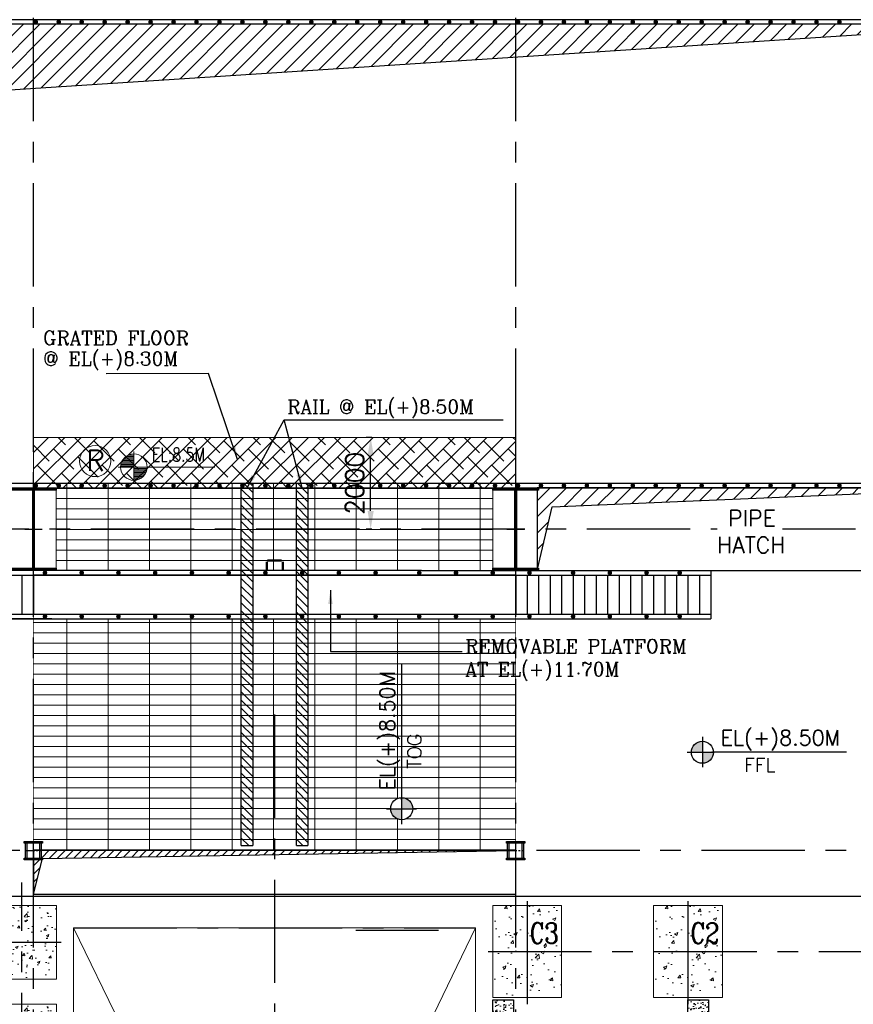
# Model space of a CAD drawing. Header units: inches. Extents: x 0 to 1544102, y 0 to 23144100.
# Tile 163 of 203: x 666776 to 684927, y 130735 to 152185. Entities that reach past the tile are written whole.
import ezdxf
from ezdxf.enums import TextEntityAlignment as Align

# ---------------------------------------------------------------- set-up
doc = ezdxf.new("R2010")
doc.units = ezdxf.units.IN
doc.header["$LTSCALE"] = 1800
doc.header["$MEASUREMENT"] = 0
doc.linetypes.add('CENTER', pattern=[2, 1.25, -0.25, 0.25, -0.25])
doc.linetypes.add('CENTER2', pattern=[1.125, 0.75, -0.125, 0.125, -0.125])
doc.layers.get('0').update_dxf_attribs({"color": 253})
for name, color, linetype in [('1', 7, 'Continuous'), ('AUX COL', 1, 'Continuous'), ('CEN', 2, 'CENTER'), ('COL', 1, 'Continuous'), ('GRID', 251, 'CENTER'), ('HATCH', 9, 'Continuous'), ('OPENING', 40, 'Continuous'), ('PIPE', 5, 'Continuous'), ('STEEL', 231, 'Continuous')]:
    doc.layers.add(name, color=color, linetype=linetype)
for name, color, linetype, lineweight in [('A-CHEQUERED PLATE HATCH', 252, 'Continuous', 9), ('A-REMOVABLE GRATING', 252, 'Continuous', 9), ('CONCRETE', 145, 'Continuous', 15), ('DIM', 4, 'Continuous', 18), ('dimension line', 4, 'Continuous', 13), ('EQUIP', 8, 'Continuous', 9), ('HATCH-1', 252, 'Continuous', 9), ('LEADER', 4, 'Continuous', 15), ('OPENING EO', 2, 'Continuous', 18), ('TEXT', 3, 'Continuous', 18)]:
    doc.layers.add(name, color=color, linetype=linetype, lineweight=lineweight)
doc.styles.add('ROMANC', font='ROMANC.SHX')
doc.styles.add('ROMANS', font='romans.shx')
doc.styles.add('SIMPLEX-25', font='simplex.shx')
doc.styles.get("Standard").update_dxf_attribs({"font": 'arial.ttf'})
doc.dimstyles.new('270-TA-100', dxfattribs={"dimscale": 150, "dimtxt": 400, "dimasz": 2, "dimexe": 0.75, "dimexo": 1, "dimgap": 1, "dimtad": 1, "dimdec": 0, "dimzin": 12, "dimdsep": 46, "dimtxsty": 'ROMANS', "dimcen": 0, "dimclrd": 256, "dimclre": 256, "dimclrt": 6, "dimadec": 1, "dimazin": 3, "dimtfac": 1, "dimtdec": 0, "dimtix": 1, "dimtmove": 2, "dimatfit": 0, "dimfxl": 1.25, "dimarcsym": 2})
doc.dimstyles.new('DIM100 x2', dxfattribs={"dimscale": 0, "dimtxt": 400, "dimasz": 400, "dimexe": 100, "dimexo": 100, "dimgap": 100, "dimtad": 1, "dimdec": 0, "dimzin": 13, "dimdsep": 46, "dimtxsty": 'ROMANS', "dimblk2": 'OBLIQUE', "dimcen": 100, "dimdle": 100, "dimclrd": 9, "dimclre": 9, "dimclrt": 4, "dimadec": 0, "dimazin": 0, "dimtfac": 1.1, "dimtdec": 0, "dimtix": 1, "dimtmove": 2, "dimatfit": 3, "dimfxl": 1, "dimtolj": 1, "dimtzin": 13, "dimarcsym": 0})

# ---------------------------------------------------------------- blocks, each defined once
blk = doc.blocks.new('B-ROW COLUMN')
at = {"layer": 'COL'}
h = blk.add_hatch(dxfattribs=at)
h.set_pattern_fill('ANSI31', color=256, scale=200, style=0)
h.set_pattern_definition([(45, (155648.048, 63141.767), (-17.67767, 17.67767), [])])
h.paths.add_polyline_path([(171095, 85178), (172085, 85178), (172085, 85128), (171095, 85128)])
h.paths.add_polyline_path([(171574, 86878), (171606, 86878), (171606, 85178), (171574, 85178)])
h.paths.add_polyline_path([(171095, 86928), (172085, 86928), (172085, 86878), (171095, 86878)])
blk.add_line((171590, 85128), (171590, 86928))
at = {"layer": 'CEN'}
for p, q in [((171590, 85128), (171590, 86928)), ((171399, 86028), (171782, 86028))]:
    blk.add_line(p, q, dxfattribs=at)
at = {"layer": 'COL'}
for points in [[(171095, 86928), (172085, 86928), (172085, 86878), (171095, 86878)], [(171574, 86878), (171606, 86878), (171606, 85178), (171574, 85178)], [(171095, 85178), (172085, 85178), (172085, 85128), (171095, 85128)]]:
    blk.add_lwpolyline(points, close=True, dxfattribs=at)
blk = doc.blocks.new('TG DECK COLUMNS & OUTLINE')
at = {"layer": 'HATCH-1'}
h = blk.add_hatch(dxfattribs=at)
h.set_pattern_fill('AR-CONC', color=256, scale=80, style=0)
h.set_pattern_definition([(50, (250558.08, 71714.8), (573.808, -50.202), [60, -660]), (355, (250558.1, 71714.8), (-111, 601.754), [48, -528]), (100.4514, (250605.9, 71710.6), (462.808, 551.55), [50.992, -560.914]), (46.184, (250558.1, 71874.8), (853.79, -132.415), [90, -990]), (96.636, (250629.2, 71863.8), (747.73, 779.294), [76.49, -841.37]), (351.184, (250558.1, 71874.8), (747.73, 779.295), [72, -792]), (21, (250638.08, 71834.8), (477.526, -322.095), [60, -660]), (326, (250638.1, 71834.8), (194.652, 580.12), [48, -528]), (71.4514, (250677.87, 71807.97), (672.178, 258.024), [50.992, -560.914]), (37.5, (250558.08, 71714.8), (9.728, 266.315), [0, -521.6, 0, -536, 0, -530]), (7.5, (250558.08, 71714.8), (210.456, 315.529), [0, -305.6, 0, -509.6, 0, -202]), (327.5, (250379.68, 71714.8), (427.058, -18.044), [0, -200, 0, -624, 0, -828]), (317.5, (250299.68, 71714.8), (466.549, 80.084), [0, -260, 0, -414.4, 0, -588])])
h.paths.add_polyline_path([(244683, 75865), (246183, 75865), (246183, 77465), (244683, 77465)])
h = blk.add_hatch(dxfattribs=at)
h.set_pattern_fill('AR-CONC', color=256, scale=100, style=0)
h.set_pattern_definition([(50, (320238.94, 44911.77), (717.26, -62.752), [75, -825]), (355, (320238.94, 44911.8), (-138.751, 752.192), [60, -660]), (100.4514, (320298.7, 44906.54), (578.5094, 689.4395), [63.74, -701.142]), (46.1842, (320238.9, 45111.8), (1067.241, -165.519), [112.5, -1237.5]), (96.6356, (320327.9, 45098), (934.663, 974.118), [95.61, -1051.713]), (351.1842, (320238.9, 45111.8), (934.662, 974.119), [90, -990]), (21, (320338.94, 45061.77), (596.907, -402.619), [75, -825]), (326, (320338.94, 45061.8), (243.315, 725.15), [60, -660]), (71.4514, (320388.7, 45028.2), (840.2226, 322.5305), [63.74, -701.142]), (37.5, (320238.94, 44911.77), (12.1599, 332.89385), [0, -652, 0, -670, 0, -662.5]), (7.5, (320238.94, 44911.77), (263.0695, 394.4117), [0, -382, 0, -637, 0, -252.5]), (327.5, (320015.94, 44911.77), (533.8224, -22.5549), [0, -250, 0, -780, 0, -1035]), (317.5, (319915.94, 44911.77), (583.1862, 100.105), [0, -325, 0, -518, 0, -735])])
h.paths.add_polyline_path([(256433, 77465), (255683, 77465), (255683, 76465), (256433, 76465)])
h.paths.add_polyline_path([(257183, 77465), (256433, 77465), (256433, 76465), (257183, 76465)])
h.paths.add_polyline_path([(257183, 76465), (256433, 76465), (256433, 75465), (257183, 75465)])
h.paths.add_polyline_path([(256433, 76465), (255683, 76465), (255683, 75465), (256433, 75465)])
h.paths.add_polyline_path([(256407, 76525), (257214, 76525), (257214, 77200), (256407, 77200)], flags=9)
h = blk.add_hatch(dxfattribs=at)
h.set_pattern_fill('AR-CONC', color=256, scale=100, style=0)
h.set_pattern_definition([(50, (323738.94, 44911.77), (717.26, -62.752), [75, -825]), (355, (323738.94, 44911.8), (-138.751, 752.192), [60, -660]), (100.4514, (323798.7, 44906.54), (578.5094, 689.4395), [63.74, -701.142]), (46.1842, (323738.9, 45111.8), (1067.241, -165.519), [112.5, -1237.5]), (96.6356, (323827.9, 45098), (934.663, 974.118), [95.61, -1051.713]), (351.1842, (323738.9, 45111.8), (934.662, 974.119), [90, -990]), (21, (323838.94, 45061.77), (596.907, -402.619), [75, -825]), (326, (323838.94, 45061.8), (243.315, 725.15), [60, -660]), (71.4514, (323888.7, 45028.2), (840.2226, 322.5305), [63.74, -701.142]), (37.5, (323738.94, 44911.77), (12.1599, 332.89385), [0, -652, 0, -670, 0, -662.5]), (7.5, (323738.94, 44911.77), (263.0695, 394.4117), [0, -382, 0, -637, 0, -252.5]), (327.5, (323515.94, 44911.77), (533.8224, -22.5549), [0, -250, 0, -780, 0, -1035]), (317.5, (323415.94, 44911.77), (583.1862, 100.105), [0, -325, 0, -518, 0, -735])])
h.paths.add_polyline_path([(259933, 77465), (259183, 77465), (259183, 76465), (259933, 76465)])
h.paths.add_polyline_path([(260683, 77465), (259933, 77465), (259933, 76465), (260683, 76465)])
h.paths.add_polyline_path([(260683, 76465), (259933, 76465), (259933, 75465), (260683, 75465)])
h.paths.add_polyline_path([(259933, 76465), (259183, 76465), (259183, 75465), (259933, 75465)])
h.paths.add_polyline_path([(259907, 76525), (260714, 76525), (260714, 77200), (259907, 77200)], flags=9)
h = blk.add_hatch(dxfattribs=at)
h.set_pattern_fill('AR-CONC', color=256, scale=80, style=0)
h.set_pattern_definition([(50, (250558.08, 69664.8), (573.808, -50.202), [60, -660]), (355, (250558.1, 69664.8), (-111, 601.754), [48, -528]), (100.4514, (250605.9, 69660.6), (462.808, 551.55), [50.992, -560.914]), (46.184, (250558.1, 69824.8), (853.79, -132.415), [90, -990]), (96.636, (250629.2, 69813.8), (747.73, 779.294), [76.49, -841.37]), (351.184, (250558.1, 69824.8), (747.73, 779.295), [72, -792]), (21, (250638.08, 69784.8), (477.526, -322.095), [60, -660]), (326, (250638.1, 69784.8), (194.652, 580.12), [48, -528]), (71.4514, (250677.87, 69757.97), (672.178, 258.024), [50.992, -560.914]), (37.5, (250558.08, 69664.8), (9.728, 266.315), [0, -521.6, 0, -536, 0, -530]), (7.5, (250558.08, 69664.8), (210.456, 315.529), [0, -305.6, 0, -509.6, 0, -202]), (327.5, (250379.68, 69664.8), (427.058, -18.044), [0, -200, 0, -624, 0, -828]), (317.5, (250299.68, 69664.8), (466.549, 80.084), [0, -260, 0, -414.4, 0, -588])])
h.paths.add_polyline_path([(244683, 73815), (246183, 73815), (246183, 75315), (244683, 75315)])
blk.add_lwpolyline([(240983, 64265), (243583, 61665), (267138, 61665), (267138, 77665), (243583, 77665), (240983, 75065), (226783, 75065), (226783, 64265)], close=True)
blk.add_lwpolyline([(240983, 64265), (243583, 61665), (267138, 61665), (267138, 77665), (243583, 77665), (240983, 75065), (226783, 75065), (226783, 64265)], close=True)
at = {"layer": 'CEN'}
for p, q in [((245433, 73315), (245433, 77965)), ((256433, 77565), (256433, 75287)), ((259933, 77565), (259933, 75287)), ((244583, 76665), (246283, 76665)), ((244753, 76665), (246113, 76665)), ((255582, 76465), (267033, 76465))]:
    blk.add_line(p, q, dxfattribs=at)
at = {"layer": 'CONCRETE'}
for points in [[(244683, 75865), (246183, 75865), (246183, 77465), (244683, 77465)], [(255683, 75465), (257183, 75465), (257183, 77465), (255683, 77465)], [(259183, 75465), (260683, 75465), (260683, 77465), (259183, 77465)], [(244683, 73815), (246183, 73815), (246183, 75315), (244683, 75315)]]:
    blk.add_lwpolyline(points, close=True, dxfattribs=at)
at = {"layer": 'TEXT', "style": 'ROMANC', "width": 0.8}
for s, p in [('C3', (256485, 76637)), ('C2', (259985, 76637))]:
    blk.add_text(s, height=450, dxfattribs=at).set_placement(p)
blk = doc.blocks.new('PLATFORM BELOW TG DECK AT EL. 5.8M & 8.0M & 8.5M')
at = {"layer": 'HATCH-1'}
h = blk.add_hatch(dxfattribs=at)
h.set_pattern_fill('AR-CONC', color=256, scale=30, style=0)
h.set_pattern_definition([(50, (-125855.24, -26628.59), (215.17805, -18.82564), [22.5, -247.5]), (355, (-125855.24, -26628.6), (-41.6254, 225.65764), [18, -198]), (100.4514, (-125837.3, -26630.16), (173.5528, 206.83186), [19.12206, -210.34263]), (46.1842, (-125855.24, -26568.6), (320.1723, -49.6557), [33.75, -371.25]), (96.6356, (-125828.55, -26572.73), (280.3988, 292.23536), [28.6831, -315.5139]), (351.1842, (-125855.24, -26568.6), (280.3986, 292.2356), [27, -297]), (21, (-125825.24, -26583.59), (179.07212, -120.78567), [22.5, -247.5]), (326, (-125825.24, -26583.6), (72.9946, 217.545), [18, -198]), (71.4514, (-125810.31, -26593.66), (252.0668, 96.75915), [19.12206, -210.34263]), (37.5, (-125855.235, -26628.59), (3.647957, 99.868156), [0, -195.6, 0, -201, 0, -198.75]), (7.5, (-125855.24, -26628.59), (78.92086, 118.32351), [0, -114.6, 0, -191.1, 0, -75.75]), (327.5, (-125922.135, -26628.59), (160.14673, -6.76646), [0, -75, 0, -234, 0, -310.5]), (317.5, (-125952.14, -26628.59), (174.95585, 30.0315), [0, -97.5, 0, -155.4, 0, -220.5])])
h.paths.add_polyline_path([(5200, 5750), (4750, 5750), (4750, 5300), (5200, 5300)])
h = blk.add_hatch(dxfattribs=at)
h.set_pattern_fill('AR-CONC', color=256, scale=30, style=0)
h.set_pattern_definition([(50, (-126155.24, -26628.59), (215.17805, -18.82564), [22.5, -247.5]), (355, (-126155.24, -26628.6), (-41.6254, 225.65764), [18, -198]), (100.4514, (-126137.3, -26630.16), (173.5528, 206.83186), [19.12206, -210.34263]), (46.1842, (-126155.24, -26568.6), (320.1723, -49.6557), [33.75, -371.25]), (96.6356, (-126128.55, -26572.73), (280.3988, 292.23536), [28.6831, -315.5139]), (351.1842, (-126155.24, -26568.6), (280.3986, 292.2356), [27, -297]), (21, (-126125.24, -26583.59), (179.07212, -120.78567), [22.5, -247.5]), (326, (-126125.24, -26583.6), (72.9946, 217.545), [18, -198]), (71.4514, (-126110.31, -26593.66), (252.0668, 96.75915), [19.12206, -210.34263]), (37.5, (-126155.235, -26628.59), (3.647957, 99.868156), [0, -195.6, 0, -201, 0, -198.75]), (7.5, (-126155.24, -26628.59), (78.92086, 118.32351), [0, -114.6, 0, -191.1, 0, -75.75]), (327.5, (-126222.135, -26628.59), (160.14673, -6.76646), [0, -75, 0, -234, 0, -310.5]), (317.5, (-126252.14, -26628.59), (174.95585, 30.0315), [0, -97.5, 0, -155.4, 0, -220.5])])
h.paths.add_polyline_path([(9000, 5300), (9450, 5300), (9450, 5750), (9000, 5750)])
at = {"layer": 'COL'}
for points in [[(5200, 5300), (4750, 5300), (4750, 5750), (5200, 5750)], [(9450, 5300), (9000, 5300), (9000, 5750), (9450, 5750)]]:
    blk.add_lwpolyline(points, close=True, dxfattribs=at)
at = {"layer": 'STEEL'}
blk.add_line((4750, 5650), (4750, 5650), dxfattribs=at)
blk = doc.blocks.new('CROSS OVER FOR BFPT EXHAUST PIPES')
at = {"layer": 'STEEL', "ltscale": 0.2}
for p, q in [((110576, 117231), (108276, 117231)), ((108276, 117231), (108276, 116181)), ((108276, 117131), (127526, 117131)), ((108526, 117131), (108526, 116281)), ((108776, 117131), (108776, 116281)), ((109026, 117131), (109026, 116281)), ((109276, 117131), (109276, 116281)), ((109526, 117131), (109526, 116281)), ((109776, 117131), (109776, 116281)), ((110026, 117131), (110026, 116281)), ((110276, 117131), (110276, 116281)), ((110526, 117131), (110526, 116281)), ((121226, 117231), (110576, 117231)), ((110776, 117131), (110776, 116281)), ((111026, 117131), (111026, 116281)), ((111276, 117131), (111276, 116281)), ((111526, 117131), (111526, 116281)), ((111776, 117131), (111776, 116281)), ((112026, 117131), (112026, 116281)), ((112276, 117131), (112276, 116281)), ((112526, 117131), (112526, 116281)), ((118626, 117131), (121126, 117131)), ((121226, 117231), (127526, 117231)), ((123276, 117131), (123276, 116281)), ((123526, 117131), (123526, 116281)), ((123776, 117131), (123776, 116281)), ((124026, 117131), (124026, 116281)), ((124276, 117131), (124276, 116281)), ((124526, 117131), (124526, 116281)), ((124776, 117131), (124776, 116281)), ((125026, 117131), (125026, 116281)), ((125276, 117131), (125276, 116281)), ((125526, 117131), (125526, 116281)), ((125776, 117131), (125776, 116281)), ((126026, 117131), (126026, 116281)), ((126276, 117131), (126276, 116281)), ((126526, 117131), (126526, 116281)), ((126776, 117131), (126776, 116281)), ((127026, 117131), (127026, 116281)), ((127276, 117131), (127276, 116281)), ((127526, 117231), (127526, 116181)), ((108276, 116281), (127526, 116281)), ((108276, 116181), (127526, 116181)), ((113176, 116181), (110676, 116181))]:
    blk.add_line(p, q, dxfattribs=at)
at = {"layer": 'STEEL', "ltscale": 0.2, "const_width": 50}
for points in [[(109001, 117181, 1), (109051, 117181, 1)], [(109801, 117181, 1), (109851, 117181, 1)], [(110601, 117181, 1), (110651, 117181, 1)], [(111401, 117181, 1), (111451, 117181, 1)], [(112201, 117181, 1), (112251, 117181, 1)], [(113001, 117181, 1), (113051, 117181, 1)], [(113801, 117181, 1), (113851, 117181, 1)], [(114601, 117181, 1), (114651, 117181, 1)], [(115401, 117181, 1), (115451, 117181, 1)], [(116201, 117181, 1), (116251, 117181, 1)], [(117001, 117181, 1), (117051, 117181, 1)], [(117801, 117181, 1), (117851, 117181, 1)], [(118601, 117181, 1), (118651, 117181, 1)], [(119401, 117181, 1), (119451, 117181, 1)], [(120201, 117181, 1), (120251, 117181, 1)], [(121151, 117181, 1), (121201, 117181, 1)], [(121951, 117181, 1), (122001, 117181, 1)], [(122751, 117181, 1), (122801, 117181, 1)], [(123551, 117181, 1), (123601, 117181, 1)], [(124501, 117181, 1), (124551, 117181, 1)], [(125301, 117181, 1), (125351, 117181, 1)], [(126101, 117181, 1), (126151, 117181, 1)], [(126822, 117181, 1), (126872, 117181, 1)], [(109001, 116231, 1), (109051, 116231, 1)], [(109801, 116231, 1), (109851, 116231, 1)], [(110601, 116231, 1), (110651, 116231, 1)], [(111401, 116231, 1), (111451, 116231, 1)], [(112201, 116231, 1), (112251, 116231, 1)], [(113001, 116231, 1), (113051, 116231, 1)], [(113801, 116231, 1), (113851, 116231, 1)], [(114601, 116231, 1), (114651, 116231, 1)], [(115401, 116231, 1), (115451, 116231, 1)], [(116201, 116231, 1), (116251, 116231, 1)], [(117001, 116231, 1), (117051, 116231, 1)], [(117801, 116231, 1), (117851, 116231, 1)], [(118601, 116231, 1), (118651, 116231, 1)], [(119401, 116231, 1), (119451, 116231, 1)], [(120201, 116231, 1), (120251, 116231, 1)], [(121151, 116231, 1), (121201, 116231, 1)], [(121951, 116231, 1), (122001, 116231, 1)], [(122751, 116231, 1), (122801, 116231, 1)], [(123551, 116231, 1), (123601, 116231, 1)], [(124501, 116231, 1), (124551, 116231, 1)], [(125301, 116231, 1), (125351, 116231, 1)], [(126101, 116231, 1), (126151, 116231, 1)], [(126822, 116231, 1), (126872, 116231, 1)]]:
    blk.add_lwpolyline(points, format="xyb", close=True, dxfattribs=at)
at = {"layer": 'STEEL', "ltscale": 0.2}
blk.add_lwpolyline([(112776, 116281), (123276, 116281), (123276, 117131), (112776, 117131)], close=True, dxfattribs=at)
blk = doc.blocks.new('*X7')
at = {"color": 0}
for p, q in [((36226, 29425), (36330, 29425)), ((36085, 29250), (36330, 29250)), ((36092, 29275), (36330, 29275)), ((36102, 29300), (36330, 29300)), ((36115, 29325), (36330, 29325)), ((36132, 29350), (36330, 29350)), ((36154, 29375), (36330, 29375)), ((36183, 29400), (36330, 29400)), ((36080, 29200), (36330, 29200)), ((36081, 29225), (36330, 29225))]:
    blk.add_line(p, q, dxfattribs=at)
blk = doc.blocks.new('LL')
for p, q in [((-711, 0), (-711, 423)), ((-1136, 0), (-711, 0)), ((1493, 0), (-711, 0)), ((-711, 0), (-711, -418))]:
    blk.add_line(p, q)
for start, end in [(90, 180), (0, 90), (180, 270), (270, 0)]:
    blk.add_arc((-711, 0), 360, start, end)
at = {"xscale": 1.439999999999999, "yscale": 1.439999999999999, "zscale": 1.439999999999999}
blk.add_blockref('*X7', (-53026, -42044), dxfattribs=at)
at = {"xscale": 1.439999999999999, "yscale": 1.439999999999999, "zscale": 1.439999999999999, "rotation": 180}
blk.add_blockref('*X7', (51604, 42044), dxfattribs=at)
at = {"flags": 4}
blk.add_attdef('LEVEL', (-222, 154), '', height=432, dxfattribs=at)
blk = doc.blocks.new('*D613')
at = {"layer": 'dimension line', "color": 9, "lineweight": -2, "transparency": 16777216}
for p, q in [((674441, 143085), (674318, 143085)), ((674418, 141485), (674418, 142685)), ((674441, 141085), (674318, 141085))]:
    blk.add_line(p, q, dxfattribs=at)
at = {"layer": 'dimension line', "color": 9, "transparency": 16777216}
for points in [[(674351, 142685), (674485, 142685), (674418, 143085)], [(674351, 141485), (674485, 141485), (674418, 141085)]]:
    blk.add_solid(points, dxfattribs=at)
at = {"layer": 'dimension line', "color": 4, "transparency": 16777216, "insert": (674072, 142085), "char_height": 400, "attachment_point": 5, "rotation": 90, "style": 'ROMANS'}
blk.add_mtext('\\A1;2000', dxfattribs=at)
blk = doc.blocks.new('_Oblique')
at = {"color": 0, "linetype": 'ByBlock', "lineweight": -2}
blk.add_line((-0.5, -0.5), (0.5, 0.5), dxfattribs=at)
blk = doc.blocks.new('AUX COLUMNS')
at = {"layer": 'GRID'}
blk.add_line((-138038, 68915), (-163538, 68915), dxfattribs=at)
blk = doc.blocks.new('cond')
at = {"layer": 'CEN'}
for p, q in [((0, 11965), (0, -10877)), ((-4375, 7315), (4375, 7315))]:
    blk.add_line(p, q, dxfattribs=at)
at = {"layer": 'EQUIP'}
for p, q in [((-3358, 5208), (-4375, 7315)), ((-4375, 7315), (-4375, -7315)), ((4375, 7315), (-4375, 7315)), ((3358, 5208), (4375, 7315)), ((4375, 7315), (4375, -7315))]:
    blk.add_line(p, q, dxfattribs=at)
blk = doc.blocks.new('A$C4DA36BE6')
at = {"color": 2, "linetype": 'CENTER2', "ltscale": 0.15}
for p, q in [((-175, 0), (175, 0)), ((0, -200), (0, 200))]:
    blk.add_line(p, q, dxfattribs=at)
at = {"layer": 'AUX COL'}
for p, q in [((-175, -164), (-175, 164)), ((-139, -164), (-139, 164)), ((139, -164), (139, 164)), ((175, -164), (175, 164))]:
    blk.add_line(p, q, dxfattribs=at)
for points in [[(-200, 200), (200, 200), (200, 164), (-200, 164)], [(-200, -164), (200, -164), (200, -200), (-200, -200)]]:
    blk.add_lwpolyline(points, close=True, dxfattribs=at)
blk = doc.blocks.new('A$C286303FD')
at = {"color": 2, "linetype": 'CENTER2', "ltscale": 0.15}
for p, q in [((-175, 0), (175, 0)), ((0, -200), (0, 200))]:
    blk.add_line(p, q, dxfattribs=at)
at = {"layer": 'AUX COL'}
for p, q in [((-175, -164), (-175, 164)), ((-139, -164), (-139, 164)), ((139, -164), (139, 164)), ((175, -164), (175, 164))]:
    blk.add_line(p, q, dxfattribs=at)
for points in [[(-200, 200), (200, 200), (200, 164), (-200, 164)], [(-200, -164), (200, -164), (200, -200), (-200, -200)]]:
    blk.add_lwpolyline(points, close=True, dxfattribs=at)
blk = doc.blocks.new('PL-FFL2')
at = {"layer": '1'}
h = blk.add_hatch(color=7, dxfattribs=at)
h.paths.add_polyline_path([(3.09, 1.96, 0.414214), (1.09, -0.04), (3.09, -0.04)])
h.paths.add_polyline_path([(5.09, -0.04), (3.09, -0.04), (3.09, -2.04, 0.414214)])
at = {"layer": '1', "color": 1, "linetype": 'Continuous'}
for p, q in [((3.09, 2.74), (3.09, -2.74)), ((29.24, 0), (4.78, 0)), ((4.78, 0), (5.09, 0)), ((0.31, -0.04), (5.09, -0.04))]:
    blk.add_line(p, q, dxfattribs=at)
blk.add_circle((3.09, -0.04), 2, dxfattribs=at)
at = {"layer": '1', "color": 4, "linetype": 'Continuous'}
blk.add_attdef('EL(+)', text='', height=2.75, dxfattribs=at).set_placement((18.98, 2.4), align=Align.MIDDLE)
at = {"layer": '1', "color": 3, "linetype": 'Continuous'}
blk.add_attdef('XXX', text='', height=2.5, dxfattribs=at).set_placement((18.44, -3.52), align=Align.MIDDLE)

msp = doc.modelspace()

# ---------------------------------------------------------------- hatches: boundary and pattern name
at = {"layer": 'A-CHEQUERED PLATE HATCH', "linetype": 'Continuous'}
h = msp.add_hatch(dxfattribs=at)
h.set_pattern_fill('ANSI38', color=256, scale=2000, angle=180, style=0)
h.paths.add_polyline_path([(667075.79, 143084.89), (677575.79, 143084.89), (677575.79, 141984.89), (667075.79, 141984.89)])
at = {"layer": 'A-REMOVABLE GRATING'}
h = msp.add_hatch(dxfattribs=at)
h.set_pattern_fill('GRATE', color=256, scale=7200, style=0)
h.paths.add_polyline_path([(677575.79, 134084.89), (667075.79, 134084.89), (667075.79, 142084.89), (677575.79, 142084.89)])
h.paths.add_polyline_path([(677080.79, 141984.89), (677575.79, 141984.89), (677575.79, 140184.89), (677080.79, 140184.89)], flags=16)
h.paths.add_polyline_path([(667570.79, 140184.89), (667075.79, 140184.89), (667075.79, 141984.89), (667570.79, 141984.89)], flags=16)
h.paths.add_polyline_path([(667075.79, 140184.89), (677575.79, 140184.89), (677575.79, 139134.89), (667075.79, 139134.89)], flags=17)
edge = h.paths.add_edge_path(flags=0)
edge.add_line((675090.82, 138134.44), (675090.82, 135199.14))
edge = h.paths.add_edge_path(flags=16)
edge.add_line((675095.64, 134662.21), (675095.64, 135235.85))
edge = h.paths.add_edge_path(flags=16)
edge.add_arc((675095.64, 134995.85), 240, 0, 360)
edge = h.paths.add_edge_path(flags=16)
edge.add_line((674762, 134995.85), (675419.64, 134995.85))
edge = h.paths.add_edge_path(flags=0)
edge.add_line((675090.82, 135199.14), (675090.82, 135235.85))
h.paths.add_polyline_path([(675596.25, 135780.12), (675596.25, 136715.83), (675146.25, 136715.83), (675146.25, 135780.12)], flags=24)
h.paths.add_polyline_path([(675180.31, 135188.03), (675180.31, 138205.17), (674426.02, 138205.17), (674426.02, 135188.03)], flags=24)
at = {"layer": 'HATCH'}
h = msp.add_hatch(dxfattribs=at)
h.set_pattern_fill('ANSI31', color=256, scale=1000, style=0)
h.set_pattern_definition([(45, (568986.45, 71898.76), (-88.38835, 88.38835), [])])
h.paths.add_polyline_path([(667275.79, 133909.89), (667075.79, 133909.89), (667075.79, 133134.89)])
h.paths.add_polyline_path([(668741.29, 134084.89), (667250.79, 134084.89), (667250.79, 133934.89), (667275.79, 133934.89), (667275.79, 133909.89), (668741.29, 133934.79)])
h.paths.add_polyline_path([(669655.79, 134084.89), (668741.29, 134084.89), (668741.29, 133934.79), (669655.79, 133950.33)])
h.paths.add_polyline_path([(677575.79, 134084.89), (669655.79, 134084.89), (669655.79, 133950.33)])
at = {"layer": 'OPENING'}
h = msp.add_hatch(dxfattribs=at)
h.set_pattern_fill('ANSI31', color=8, scale=2000, style=0)
h.paths.add_polyline_path([(667075.79, 152084.89), (656075.79, 152084.89), (656075.79, 142084.89), (657954.82, 150097.5), (667075.79, 150689.48)])
h.paths.add_polyline_path([(677575.79, 152084.89), (667075.79, 152084.89), (667075.79, 150689.48), (677575.92, 151370.97)])
h.paths.add_polyline_path([(688575.79, 152084.89), (677575.79, 152084.89), (677575.92, 151370.97)])
h = msp.add_hatch(dxfattribs=at)
h.set_pattern_fill('ANSI31', color=8, scale=2000, style=0)
h.paths.add_polyline_path([(688105.79, 141984.89), (678045.79, 141984.89), (678045.79, 141084.89), (678256.11, 141084.89), (678369.51, 141570.15)])
h.paths.add_polyline_path([(678256.11, 141084.89), (678045.79, 141084.89), (678045.79, 140184.89)])
at = {"layer": 'STEEL'}
h = msp.add_hatch(dxfattribs=at)
h.set_pattern_fill('ANSI31', color=256, scale=1000, angle=90, style=0)
h.set_pattern_definition([(135, (808501.16, 94684.06), (-88.38835, -88.38835), [])])
h.paths.add_polyline_path([(671600.79, 134192.89), (671850.79, 134192.89), (671850.79, 142084.89), (671600.79, 142084.89)])
h = msp.add_hatch(dxfattribs=at)
h.set_pattern_fill('ANSI31', color=256, scale=1000, angle=90, style=0)
h.set_pattern_definition([(135, (672325.79, 123844.89), (-88.38835, -88.38835), [])])
h.paths.add_polyline_path([(672800.79, 134192.89), (673050.79, 134192.89), (673050.79, 142084.89), (672800.79, 142084.89)])

# ---------------------------------------------------------------- linework, layer by layer
at = {"layer": 'A-REMOVABLE GRATING'}
for p, q in [((667570.79, 141984.89), (667570.79, 140209.89)), ((677080.79, 140184.89), (677080.79, 141984.89))]:
    msp.add_line(p, q, dxfattribs=at)
at = {"layer": 'DIM'}
msp.add_circle((668420.82, 142569.4), 339.74, dxfattribs=at)
at = {"layer": 'GRID'}
for p, q in [((667075.79, 103174.13), (667075.79, 157584.89)), ((677575.79, 103174.13), (677575.79, 157528.8)), ((717375.79, 141084.89), (582275.79, 141084.89))]:
    msp.add_line(p, q, dxfattribs=at)
at = {"layer": 'OPENING'}
for points in [[(655975.79, 141984.89), (688675.79, 141984.89), (688675.79, 152184.89), (655975.79, 152184.89)], [(656075.79, 142084.89), (688575.79, 142084.89), (688575.79, 152084.89), (656075.79, 152084.89)], [(678045.79, 140184.89), (688105.79, 140184.89), (688105.79, 141984.89), (678045.79, 141984.89)], [(667075.79, 133134.89), (677575.79, 133134.89), (677575.79, 134084.89), (667075.79, 134084.89)]]:
    msp.add_lwpolyline(points, close=True, dxfattribs=at)
for points in [[(656075.79, 142084.89), (657954.82, 150097.5), (688575.79, 152084.89)], [(678045.79, 140184.89), (678369.51, 141570.15), (688105.79, 141984.89)], [(667075.79, 133134.89), (667275.79, 133909.89), (677575.79, 134084.89)]]:
    msp.add_lwpolyline(points, dxfattribs=at)
at = {"layer": 'OPENING', "const_width": 50}
for points in [[(667100.79, 152134.89, 1), (667150.79, 152134.89, 1)], [(667600.79, 152134.89, 1), (667650.79, 152134.89, 1)], [(668100.79, 152134.89, 1), (668150.79, 152134.89, 1)], [(668600.79, 152134.89, 1), (668650.79, 152134.89, 1)], [(669100.79, 152134.89, 1), (669150.79, 152134.89, 1)], [(669600.79, 152134.89, 1), (669650.79, 152134.89, 1)], [(670100.79, 152134.89, 1), (670150.79, 152134.89, 1)], [(670600.79, 152134.89, 1), (670650.79, 152134.89, 1)], [(671100.79, 152134.89, 1), (671150.79, 152134.89, 1)], [(671600.79, 152134.89, 1), (671650.79, 152134.89, 1)], [(672100.79, 152134.89, 1), (672150.79, 152134.89, 1)], [(672600.79, 152134.89, 1), (672650.79, 152134.89, 1)], [(673100.79, 152134.89, 1), (673150.79, 152134.89, 1)], [(673600.79, 152134.89, 1), (673650.79, 152134.89, 1)], [(674100.79, 152134.89, 1), (674150.79, 152134.89, 1)], [(674600.79, 152134.89, 1), (674650.79, 152134.89, 1)], [(675100.79, 152134.89, 1), (675150.79, 152134.89, 1)], [(675600.79, 152134.89, 1), (675650.79, 152134.89, 1)], [(676100.79, 152134.89, 1), (676150.79, 152134.89, 1)], [(676600.79, 152134.89, 1), (676650.79, 152134.89, 1)], [(677100.79, 152134.89, 1), (677150.79, 152134.89, 1)], [(677600.79, 152134.89, 1), (677650.79, 152134.89, 1)], [(678100.79, 152134.89, 1), (678150.79, 152134.89, 1)], [(678600.79, 152134.89, 1), (678650.79, 152134.89, 1)], [(679100.79, 152134.89, 1), (679150.79, 152134.89, 1)], [(679600.79, 152134.89, 1), (679650.79, 152134.89, 1)], [(680100.79, 152134.89, 1), (680150.79, 152134.89, 1)], [(680600.79, 152134.89, 1), (680650.79, 152134.89, 1)], [(681100.79, 152134.89, 1), (681150.79, 152134.89, 1)], [(681600.79, 152134.89, 1), (681650.79, 152134.89, 1)], [(682100.79, 152134.89, 1), (682150.79, 152134.89, 1)], [(682600.79, 152134.89, 1), (682650.79, 152134.89, 1)], [(683100.79, 152134.89, 1), (683150.79, 152134.89, 1)], [(683600.79, 152134.89, 1), (683650.79, 152134.89, 1)], [(684100.79, 152134.89, 1), (684150.79, 152134.89, 1)], [(684600.79, 152134.89, 1), (684650.79, 152134.89, 1)], [(667100.79, 142034.89, 1), (667150.79, 142034.89, 1)], [(667600.79, 142034.89, 1), (667650.79, 142034.89, 1)], [(668100.79, 142034.89, 1), (668150.79, 142034.89, 1)], [(668600.79, 142034.89, 1), (668650.79, 142034.89, 1)], [(669100.79, 142034.89, 1), (669150.79, 142034.89, 1)], [(669600.79, 142034.89, 1), (669650.79, 142034.89, 1)], [(670100.79, 142034.89, 1), (670150.79, 142034.89, 1)], [(670600.79, 142034.89, 1), (670650.79, 142034.89, 1)], [(671100.79, 142034.89, 1), (671150.79, 142034.89, 1)], [(671600.79, 142034.89, 1), (671650.79, 142034.89, 1)], [(672100.79, 142034.89, 1), (672150.79, 142034.89, 1)], [(672600.79, 142034.89, 1), (672650.79, 142034.89, 1)], [(673100.79, 142034.89, 1), (673150.79, 142034.89, 1)], [(673600.79, 142034.89, 1), (673650.79, 142034.89, 1)], [(674100.79, 142034.89, 1), (674150.79, 142034.89, 1)], [(674600.79, 142034.89, 1), (674650.79, 142034.89, 1)], [(675100.79, 142034.89, 1), (675150.79, 142034.89, 1)], [(675600.79, 142034.89, 1), (675650.79, 142034.89, 1)], [(676100.79, 142034.89, 1), (676150.79, 142034.89, 1)], [(676600.79, 142034.89, 1), (676650.79, 142034.89, 1)], [(677100.79, 142034.89, 1), (677150.79, 142034.89, 1)], [(677600.79, 142034.89, 1), (677650.79, 142034.89, 1)], [(678100.79, 142034.89, 1), (678150.79, 142034.89, 1)], [(678600.79, 142034.89, 1), (678650.79, 142034.89, 1)], [(679100.79, 142034.89, 1), (679150.79, 142034.89, 1)], [(679600.79, 142034.89, 1), (679650.79, 142034.89, 1)], [(680100.79, 142034.89, 1), (680150.79, 142034.89, 1)], [(680600.79, 142034.89, 1), (680650.79, 142034.89, 1)], [(681100.79, 142034.89, 1), (681150.79, 142034.89, 1)], [(681600.79, 142034.89, 1), (681650.79, 142034.89, 1)], [(682100.79, 142034.89, 1), (682150.79, 142034.89, 1)], [(682600.79, 142034.89, 1), (682650.79, 142034.89, 1)], [(683100.79, 142034.89, 1), (683150.79, 142034.89, 1)], [(683600.79, 142034.89, 1), (683650.79, 142034.89, 1)], [(684100.79, 142034.89, 1), (684150.79, 142034.89, 1)], [(684600.79, 142034.89, 1), (684650.79, 142034.89, 1)]]:
    msp.add_lwpolyline(points, format="xyb", close=True, dxfattribs=at)
at = {"layer": 'PIPE'}
msp.add_line((675895.79, 132344.89), (674095.79, 132344.89), dxfattribs=at)
at = {"layer": 'STEEL'}
for p, q in [((672140.79, 140374.33), (672140.79, 140184.89)), ((672160.79, 140374.33), (672160.79, 140184.89)), ((672477.88, 140407.25), (672173.71, 140407.25)), ((672477.88, 140387.25), (672173.71, 140387.25)), ((672490.79, 140374.33), (672490.79, 140184.89)), ((672510.79, 140374.33), (672510.79, 140184.89)), ((671600.79, 134192.89), (671850.79, 134192.89)), ((672800.79, 134192.89), (673050.79, 134192.89))]:
    msp.add_line(p, q, dxfattribs=at)
for points, const_width in [([(667075.79, 143084.89), (677575.79, 143084.89), (677575.79, 141984.89), (667075.79, 141984.89)], 25), ([(677575.79, 134084.89), (667075.79, 134084.89), (667075.79, 142084.89), (677575.79, 142084.89)], 15)]:
    msp.add_lwpolyline(points, close=True, dxfattribs=dict(at, const_width=const_width))
for points in [[(671600.79, 134192.89), (671600.79, 142084.89), (671850.79, 142084.89), (671850.79, 134192.89)], [(672800.79, 134192.89), (672800.79, 142084.89), (673050.79, 142084.89), (673050.79, 134192.89)]]:
    msp.add_lwpolyline(points, dxfattribs=at)

# ---------------------------------------------------------------- block references
for name, p in [('B-ROW COLUMN', (495485.57, 55057.26)), ('B-ROW COLUMN', (505985.57, 55057.26)), ('A$C286303FD', (667075.79, 134084.89)), ('A$C4DA36BE6', (677575.79, 134084.89)), ('PLATFORM BELOW TG DECK AT EL. 5.8M & 8.0M & 8.5M', (672325.79, 125084.89))]:
    msp.add_blockref(name, p)
at = {"layer": '1'}
ref = msp.add_blockref('PL-FFL2', (675090.82, 134625.5), dxfattribs=dict(at, xscale=120, yscale=120, zscale=120, rotation=90))
ref.add_attrib('XXX', 'TOG', dxfattribs={"layer": '0', "color": 3, "linetype": 'Continuous', "height": 300, "rotation": 90, "style": 'SIMPLEX-25'}).set_placement((675371.25, 136247.97), align=Align.MIDDLE)
ref.add_attrib('EL(+)', 'EL(+)8.50M', dxfattribs={"layer": '0', "color": 4, "linetype": 'Continuous', "height": 330, "rotation": 90, "style": 'SIMPLEX-25'}).set_placement((674803.17, 136696.6), align=Align.MIDDLE)
ref = msp.add_blockref('PL-FFL2', (681270.17, 136229.43), dxfattribs=dict(at, xscale=120, yscale=120, zscale=120))
ref.add_attrib('XXX', 'FFL', dxfattribs={"layer": '0', "color": 3, "linetype": 'Continuous', "height": 300, "style": 'SIMPLEX-25'}).set_placement((682892.64, 135949), align=Align.MIDDLE)
ref.add_attrib('EL(+)', 'EL(+)8.50M', dxfattribs={"layer": '0', "color": 4, "linetype": 'Continuous', "height": 330, "style": 'SIMPLEX-25'}).set_placement((683341.27, 136517.09), align=Align.MIDDLE)
msp.add_blockref('TG DECK COLUMNS & OUTLINE', (421392.72, 55420.08), dxfattribs=at)
at = {"layer": 'AUX COL'}
msp.add_blockref('AUX COLUMNS', (829113.6, 65169.86), dxfattribs=at)
at = {"layer": 'EQUIP'}
msp.add_blockref('cond', (672325.79, 125084.89), dxfattribs=at)
at = {"layer": 'STEEL'}
msp.add_blockref('CROSS OVER FOR BFPT EXHAUST PIPES', (554299.79, 22953.96), dxfattribs=at)
at = {"layer": 'TEXT'}
ref = msp.add_blockref('LL', (669830.14, 142437.22), dxfattribs=dict(at, xscale=0.8, yscale=0.8, zscale=0.8))
ref.add_attrib('LEVEL', 'EL:8.5M', (669652.75, 142560.56), dxfattribs={"layer": '0', "height": 300, "style": 'ROMANS', "width": 0.75, "flags": 4})

# ---------------------------------------------------------------- texts
at = {"layer": 'OPENING EO', "color": 3, "char_height": 300, "width": 5565.3721, "attachment_point": 1, "style": 'ROMANS'}
for insert in [(481099.45, 153456.06), (603599.45, 153456.06)]:
    msp.add_mtext('\\pi804.11;4 NOS 1800x700 \\P\\pi311.26;FLOOR CUTOUT (TYP.) ', dxfattribs=dict(at, insert=insert))
at = {"layer": 'TEXT', "linetype": 'CENTER', "style": 'ROMANC'}
for s, p in [('GRATED FLOOR', (667282.21, 145104.82)), ('@ EL(+)8.30M', (667282.21, 144652.09)), ('RAIL @ EL(+)8.50M', (672602.52, 143604.17))]:
    msp.add_text(s, height=300, dxfattribs=at).set_placement(p)
at = {"layer": 'TEXT', "style": 'ROMANS'}
msp.add_text('R', height=445.34, dxfattribs=at).set_placement((668226.92, 142358.18))
at = {"layer": 'TEXT', "insert": (676476.14, 138685.79, 500), "char_height": 300, "width": 5465.2853, "attachment_point": 1, "style": 'ROMANC'}
msp.add_mtext('REMOVABLE PLATFORM AT EL(+)11.70M', dxfattribs=at)

# ---------------------------------------------------------------- dimensions: what is measured, and where the dimension line sits
at = {"layer": 'dimension line'}
dim = msp.add_linear_dim(base=(674417.86, 143084.89), p1=(674540.53, 141084.89), p2=(674540.53, 143084.89), angle=90, dimstyle='DIM100 x2', override={"dimscale": 1}, dxfattribs=at)
dim.commit()
dim.dimension.update_dxf_attribs({"geometry": '*D613', "text_midpoint": (674071.9, 142084.89), "dimtype": 160})

# ---------------------------------------------------------------- leaders
at = {"layer": 'LEADER'}
for points in [[(671520.76, 142604.92), (670884, 144474.18), (668659.25, 144472.04)], [(671725.79, 141984.89), (672534.72, 143464.95), (677305.21, 143464.95)], [(672925.79, 141984.89), (672534.72, 143464.95), (677305.21, 143464.95)], [(673542.11, 139756.3), (673542.11, 138424.05), (676409.19, 138424.08)]]:
    msp.add_leader(points, dimstyle='270-TA-100', dxfattribs=at)

# ---------------------------------------------------------------- next in the draw order: texts
at = {"layer": 'TEXT', "color": 3, "insert": (681964.24, 141499.57, -1000), "char_height": 350, "width": 1419.6577, "attachment_point": 1, "style": 'ROMANS', "bg_fill": 3, "box_fill_scale": 1, "bg_fill_color": 256, "bg_fill_transparency": 0}
msp.add_mtext(' PIPE HATCH', dxfattribs=at)

doc.saveas('drawing.dxf')
